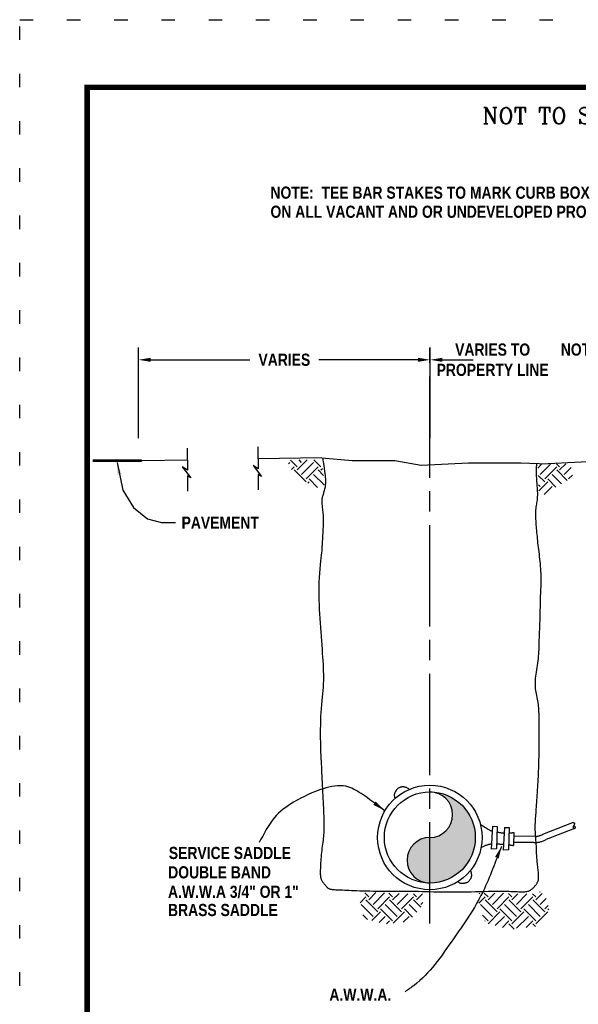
# Model space of a CAD drawing. Extents: x 0 to 8.5, y -11 to 0.
# Tile 143 of 144: x 0 to 4.1, y -7.3 to 0. Entities that reach past the tile are written whole.
import ezdxf

# ---------------------------------------------------------------- set-up
doc = ezdxf.new("R2010")
doc.units = 0
doc.header["$MEASUREMENT"] = 0
for name, pattern in [('DOT2', [0.125, 0, -0.125]), ('ODOTCENTER', [1, 0.75, -0.05, 0.15, -0.05]), ('PHANTOM2', [1.25, 0.625, -0.125, 0.125, -0.125, 0.125, -0.125])]:
    doc.linetypes.add(name, pattern=pattern)
doc.layers.get('0').update_dxf_attribs({"linetype": 'CONTINUOUS'})
doc.layers.get('DEFPOINTS').update_dxf_attribs({"linetype": 'CONTINUOUS'})
for name, color, linetype in [('BORDER', 252, 'CONTINUOUS'), ('CORPORATION-STOP', 40, 'CONTINUOUS'), ('DETAILS', 2, 'CONTINUOUS'), ('DIMENSIONS', 9, 'CONTINUOUS'), ('EARTH', 42, 'CONTINUOUS'), ('HIGHWAY', 9, 'CONTINUOUS'), ('PIPE-THREE-QUARTER', 40, 'PHANTOM2'), ('PIPE8', 160, 'PHANTOM2'), ('TEXT', 7, 'CONTINUOUS')]:
    doc.layers.add(name, color=color, linetype=linetype)
doc.styles.add('STYLE3', font='romanc.shx')
doc.styles.add('TECHNICAL', font='techb___.ttf')
doc.dimstyles.get("Standard").update_dxf_attribs({"dimtxt": 0.18, "dimasz": 0.18, "dimexe": 0.18, "dimexo": 0.0625, "dimgap": 0.09, "dimtad": 0, "dimtih": 1, "dimtoh": 1, "dimdec": 4, "dimzin": 0, "dimdsep": 46, "dimtxsty": 'Standard', "dimcen": 0.09, "dimadec": 0, "dimazin": 0, "dimtfac": 1, "dimtdec": 4, "dimtofl": 0, "dimtmove": 0, "dimatfit": 3, "dimfxl": 1, "dimtolj": 1, "dimtzin": 0, "dimarcsym": 0})

# ---------------------------------------------------------------- blocks, each defined once
blk = doc.blocks.new('*X1')
at = {"color": 0}
for p, q in [((2.055, 7.6898), (2.0057, 7.7392)), ((2.055, 7.6677), (2.1293, 7.7419)), ((2.0882, 7.7229), (2.0692, 7.7419)), ((2.2318, 7.6898), (2.1785, 7.7431)), ((4.7067, 7.6898), (4.6563, 7.7402)), ((4.7067, 7.6677), (4.7891, 7.7501)), ((4.7398, 7.7229), (4.7171, 7.7457)), ((4.8835, 7.6898), (4.8225, 7.7508)), ((4.9123, 7.7273), (4.8874, 7.7522)), ((5.0602, 7.6677), (5.1411, 7.7486)), ((5.0934, 7.7229), (5.0669, 7.7494)), ((5.237, 7.6898), (5.1806, 7.7462)), ((5.237, 7.6677), (5.2988, 7.7295)), ((5.2702, 7.7229), (5.251, 7.7421)), ((1.9908, 7.7139), (1.9998, 7.7229)), ((2.0144, 7.6712), (2.0329, 7.6898)), ((2.1213, 7.5793), (2.0329, 7.6677)), ((2.0882, 7.6345), (2.1766, 7.7229)), ((2.1213, 7.6014), (2.2097, 7.6898)), ((2.2496, 7.6278), (2.2097, 7.6677)), ((2.2318, 7.6677), (2.2428, 7.6787)), ((3.837, 7.6819), (3.8655, 7.7104)), ((3.8559, 7.6345), (3.9328, 7.7114)), ((3.8891, 7.6014), (3.9775, 7.6898)), ((3.9996, 7.6898), (3.9772, 7.7121)), ((4.0552, 7.59), (3.9775, 7.6677)), ((3.9996, 7.6677), (4.0442, 7.7123)), ((4.0327, 7.6345), (4.0847, 7.6865)), ((4.6509, 7.7224), (4.6514, 7.7229)), ((4.6566, 7.6618), (4.6846, 7.6898)), ((4.773, 7.5793), (4.6846, 7.6677)), ((4.7398, 7.6345), (4.8282, 7.7229)), ((4.773, 7.6014), (4.8614, 7.6898)), ((4.9092, 7.6199), (4.8614, 7.6677)), ((4.8835, 7.6677), (4.9114, 7.6956)), ((5.0602, 7.6898), (5.0416, 7.7084)), ((5.1265, 7.5793), (5.0416, 7.6642)), ((5.0934, 7.6345), (5.1818, 7.7229)), ((5.1265, 7.6014), (5.2149, 7.6898)), ((5.2549, 7.6277), (5.2149, 7.6677)), ((2.135, 7.5709), (2.1434, 7.5793)), ((2.2058, 7.539), (2.1434, 7.6014)), ((2.2545, 7.5566), (2.1766, 7.6345)), ((3.8891, 7.5793), (3.8409, 7.6275)), ((3.8459, 7.514), (3.9112, 7.5793)), ((3.9722, 7.5404), (3.9112, 7.6014)), ((4.0144, 7.5645), (3.9443, 7.6345)), ((4.0659, 7.6014), (4.0937, 7.6293)), ((4.7537, 7.5379), (4.7951, 7.5793)), ((4.8795, 7.517), (4.7951, 7.6014)), ((4.9073, 7.5555), (4.8282, 7.6345)), ((5.0848, 7.5548), (5.0416, 7.598)), ((5.1353, 7.566), (5.1486, 7.5793)), ((5.1746, 7.5754), (5.1486, 7.6014)), ((5.2267, 7.5896), (5.1818, 7.6345)), ((3.8559, 7.5462), (3.844, 7.5581)), ((3.8841, 7.486), (3.9443, 7.5462)), ((4.8051, 7.523), (4.8282, 7.5462)), ((4.8589, 7.5106), (4.8614, 7.513))]:
    blk.add_line(p, q, dxfattribs=at)
blk = doc.blocks.new('*X2')
at = {"color": 0}
for p, q in [((2.5854, 4.5078), (2.5558, 4.5374)), ((2.5854, 4.4857), (2.6392, 4.5396)), ((2.6185, 4.4526), (2.7032, 4.5373)), ((2.7621, 4.5078), (2.7338, 4.5362)), ((2.7621, 4.4857), (2.81, 4.5336)), ((2.7953, 4.4526), (2.8741, 4.5314)), ((2.9389, 4.5078), (2.9162, 4.5305)), ((2.9389, 4.4857), (2.9837, 4.5305)), ((3.4045, 4.5314), (3.4094, 4.5364)), ((3.4692, 4.5078), (3.4407, 4.5364)), ((3.4692, 4.4857), (3.5199, 4.5364)), ((3.5024, 4.4526), (3.5848, 4.535)), ((3.646, 4.5078), (3.6203, 4.5335)), ((3.646, 4.4857), (3.6909, 4.5306)), ((3.6792, 4.4526), (3.7571, 4.5305)), ((3.8228, 4.5078), (3.7996, 4.531)), ((3.8228, 4.4857), (3.8703, 4.5332)), ((3.8559, 4.541), (3.852, 4.5449)), ((2.521, 4.4655), (2.5633, 4.5078)), ((2.6185, 4.3642), (2.5301, 4.4526)), ((2.6517, 4.3973), (2.5633, 4.4857)), ((2.6517, 4.4194), (2.74, 4.5078)), ((2.7953, 4.3642), (2.7069, 4.4526)), ((2.8284, 4.3973), (2.74, 4.4857)), ((2.8284, 4.4194), (2.9168, 4.5078)), ((2.9411, 4.3952), (2.8837, 4.4526)), ((2.9715, 4.431), (2.9168, 4.4857)), ((2.9721, 4.4526), (2.986, 4.4665)), ((3.4001, 4.4607), (3.4471, 4.5078)), ((3.5024, 4.3642), (3.414, 4.4526)), ((3.5355, 4.3973), (3.4471, 4.4857)), ((3.5355, 4.4194), (3.6239, 4.5078)), ((3.6792, 4.3642), (3.5908, 4.4526)), ((3.7123, 4.3973), (3.6239, 4.4857)), ((3.7123, 4.4194), (3.8007, 4.5078)), ((3.8559, 4.3642), (3.7676, 4.4526)), ((3.8891, 4.3973), (3.8007, 4.4857)), ((3.8559, 4.4526), (3.8997, 4.4964)), ((3.8891, 4.4194), (3.9148, 4.4451)), ((2.5756, 4.3408), (2.5413, 4.3751)), ((2.6089, 4.3325), (2.6737, 4.3973)), ((2.7621, 4.331), (2.6737, 4.4194)), ((2.766, 4.3128), (2.8505, 4.3973)), ((2.9106, 4.3593), (2.8505, 4.4194)), ((3.4692, 4.331), (3.4273, 4.373)), ((3.4692, 4.3089), (3.5576, 4.3973)), ((3.646, 4.331), (3.5576, 4.4194)), ((3.646, 4.3089), (3.7344, 4.3973)), ((3.8228, 4.331), (3.7344, 4.4194)), ((3.8228, 4.3089), (3.9112, 4.3973)), ((3.9189, 4.4117), (3.9112, 4.4194)), ((2.6619, 4.3192), (2.7069, 4.3642)), ((2.7167, 4.3077), (2.74, 4.331)), ((2.84, 4.3205), (2.8837, 4.3642)), ((3.4452, 4.3291), (3.4471, 4.331)), ((3.522, 4.2954), (3.5908, 4.3642)), ((3.5751, 4.2822), (3.6239, 4.331)), ((3.6637, 4.2691), (3.6239, 4.3089)), ((3.6792, 4.2758), (3.7676, 4.3642)), ((3.7505, 4.2808), (3.8007, 4.331)), ((3.8195, 4.2901), (3.8007, 4.3089))]:
    blk.add_line(p, q, dxfattribs=at)
blk = doc.blocks.new('*D4')
at = {"layer": 'DEFPOINTS', "color": 0, "transparency": 16777216}
for p in [(3.0406, -2.517), (0.8804, -3.1277), (3.0406, -3.1277)]:
    blk.add_point(p, dxfattribs=at)
at = {"layer": 'DIMENSIONS', "color": 0, "lineweight": -2, "transparency": 16777216}
for p, q in [((0.8804, -3.0965), (0.8804, -2.427)), ((3.0406, -3.0965), (3.0406, -2.427)), ((0.9704, -2.517), (1.7056, -2.517)), ((2.9506, -2.517), (2.2154, -2.517))]:
    blk.add_line(p, q, dxfattribs=at)
at = {"layer": 'DIMENSIONS', "color": 0, "transparency": 16777216}
for points in [[(0.9704, -2.502), (0.9704, -2.532), (0.8804, -2.517)], [(2.9506, -2.502), (2.9506, -2.532), (3.0406, -2.517)]]:
    blk.add_solid(points, dxfattribs=at)
at = {"layer": 'DIMENSIONS', "color": 7, "transparency": 16777216, "insert": (1.9605, -2.517), "char_height": 0.09, "attachment_point": 5, "style": 'TECHNICAL'}
blk.add_mtext('\\A1;VARIES', dxfattribs=at)
blk = doc.blocks.new('*D5')
at = {"layer": 'DEFPOINTS', "color": 0, "transparency": 16777216}
for p in [(4.9755, -2.517), (3.0406, -3.0965), (4.9755, -3.0965)]:
    blk.add_point(p, dxfattribs=at)
at = {"layer": 'DIMENSIONS', "color": 0, "lineweight": -2, "transparency": 16777216}
for p, q in [((3.0406, -3.0652), (3.0406, -2.427)), ((4.9755, -3.0652), (4.9755, -2.427)), ((3.1306, -2.517), (3.3594, -2.517)), ((4.8855, -2.517), (4.6567, -2.517))]:
    blk.add_line(p, q, dxfattribs=at)
at = {"layer": 'DIMENSIONS', "color": 0, "transparency": 16777216}
for points in [[(3.1306, -2.502), (3.1306, -2.532), (3.0406, -2.517)], [(4.8855, -2.502), (4.8855, -2.532), (4.9755, -2.517)]]:
    blk.add_solid(points, dxfattribs=at)
at = {"layer": 'DIMENSIONS', "color": 7, "transparency": 16777216, "insert": (4.0081, -2.517), "char_height": 0.09, "attachment_point": 5, "style": 'TECHNICAL'}
blk.add_mtext("\\A1;VARIES TO \\PPROPERTY LINE\\NNOT TO EXCEED 50'", dxfattribs=at)

msp = doc.modelspace()

# ---------------------------------------------------------------- hatches: boundary and pattern name
at = {"layer": 'DETAILS'}
h = msp.add_hatch(color=7, dxfattribs=at)
h.dxf.hatch_style = 1
h.paths.add_polyline_path([(3.37495, -6.05209, 0.4142136), (3.03801, -5.71515, -1), (3.03801, -6.05209), (3.03801, -6.38903, 0.4142136)])
h.paths.add_polyline_path([(3.03801, -6.05209, 1), (3.03801, -6.38903)])

# ---------------------------------------------------------------- linework, layer by layer
at = {"layer": 'BORDER', "color": 7, "const_width": 0.04}
msp.add_lwpolyline([(0.5, -10.5), (0.5, -0.5), (8, -0.5), (8, -10.5)], close=True, dxfattribs=at)
at = {"layer": 'CORPORATION-STOP', "color": 7}
for points in [[(3.41631, -5.95615), (3.44606, -5.97515), (3.45498, -5.98095), (3.46247, -5.98587), (3.46875, -5.99001), (3.47408, -5.99346), (3.47869, -5.99634), (3.48282, -5.99872), (3.48672, -6.00071), (3.49058, -6.0024), (3.49444, -6.00383), (3.49829, -6.00504), (3.49968, -6.0054)], [(3.50154, -5.96925), (3.53778, -5.96978), (3.53209, -6.13626), (3.49146, -6.1376)], [(3.50154, -5.96925), (3.49287, -6.13748)], [(3.53634, -6.01194), (3.53648, -6.01196), (3.54024, -6.01256), (3.54399, -6.01316), (3.54772, -6.01378), (3.55145, -6.0144), (3.55517, -6.01503), (3.55886, -6.01566), (3.56254, -6.01627), (3.56619, -6.01686), (3.56982, -6.01742), (3.57342, -6.01795), (3.57698, -6.01843), (3.5805, -6.01887), (3.58398, -6.01925), (3.58741, -6.01958), (3.58814, -6.01964)], [(3.59033, -5.97702), (3.62658, -5.97755), (3.62088, -6.14403), (3.58025, -6.14537)], [(3.59033, -5.97702), (3.58166, -6.14525)], [(3.62514, -6.01956), (3.62838, -6.01923), (3.63194, -6.01882), (3.63566, -6.01835), (3.63952, -6.01782), (3.64349, -6.01723), (3.64755, -6.01657), (3.65167, -6.01586), (3.65584, -6.01507), (3.66002, -6.01422)], [(3.66002, -6.01422), (3.65751, -6.11167)], [(3.41853, -6.12653), (3.44358, -6.11452), (3.44876, -6.11215), (3.45352, -6.1101), (3.45791, -6.10832), (3.46196, -6.10679), (3.46571, -6.10547), (3.46922, -6.10433), (3.47251, -6.10333), (3.47563, -6.10246), (3.4786, -6.10169), (3.48141, -6.10104), (3.48407, -6.10049), (3.48661, -6.10005), (3.48901, -6.09971), (3.4913, -6.09947), (3.49347, -6.09934), (3.49484, -6.09931)], [(3.53332, -6.10024), (3.53576, -6.1002), (3.53875, -6.10016), (3.54182, -6.10014), (3.54498, -6.10015), (3.54826, -6.1002), (3.55166, -6.1003), (3.5552, -6.10045), (3.55887, -6.10067), (3.56266, -6.10094), (3.5665, -6.10125), (3.57037, -6.10158), (3.57422, -6.10193), (3.578, -6.10228), (3.58168, -6.10261), (3.58385, -6.1028)], [(3.62217, -6.1064), (3.62412, -6.10666), (3.62729, -6.10708), (3.63053, -6.1075), (3.63383, -6.10791), (3.6372, -6.10831), (3.64057, -6.10872), (3.64389, -6.10913), (3.64709, -6.10956), (3.65012, -6.11002), (3.65291, -6.11052), (3.65539, -6.11106), (3.65751, -6.11167)]]:
    msp.add_lwpolyline(points, dxfattribs=at)
at = {"layer": 'DEFPOINTS', "color": 7, "linetype": 'DOT2', "ltscale": 2}
msp.add_lwpolyline([(0, -11), (0, 0), (8.5, 0), (8.5, -11)], close=True, dxfattribs=at)
at = {"layer": 'DETAILS', "color": 7}
for radius in [0.38649, 0.33694]:
    msp.add_circle((3.03801, -6.05209), radius, dxfattribs=at)
for centre, start, end in [((3.03801, -5.88362), 270, 90), ((3.03801, -6.22056), 90, 270)]:
    msp.add_arc(centre, 0.16847, start, end, dxfattribs=at)
at = {"layer": 'DIMENSIONS', "color": 7, "linetype": 'ODOTCENTER'}
msp.add_line((3.03801, -6.68979), (3.03801, -2.42876), dxfattribs=at)
at = {"layer": 'DIMENSIONS', "color": 7}
for p, q in [((1.24259, -3.25905), (1.24259, -3.17079)), ((1.76759, -3.24925), (1.76759, -3.16099)), ((1.24259, -3.25905), (1.24259, -3.3326)), ((1.76759, -3.24925), (1.76759, -3.3228)), ((1.20333, -3.30809), (1.26712, -3.39144)), ((1.24259, -3.3326), (1.20333, -3.30809)), ((1.72834, -3.29828), (1.79212, -3.38164)), ((1.76759, -3.3228), (1.72834, -3.29828)), ((1.24259, -3.37673), (1.24259, -3.48951)), ((1.26712, -3.39144), (1.24259, -3.37673)), ((1.79212, -3.38164), (1.76759, -3.36693)), ((1.76759, -3.36693), (1.76759, -3.4797))]:
    msp.add_line(p, q, dxfattribs=at)
at = {"layer": 'EARTH', "color": 7}
for p, q in [((1.24259, -3.25905), (0.90403, -3.26396)), ((2.23726, -3.24147), (1.76759, -3.24925)), ((2.23726, -3.24147), (2.46161, -3.26243)), ((2.46161, -3.26243), (2.77882, -3.26243)), ((2.77882, -3.26243), (2.97266, -3.29765)), ((4.77407, -3.24355), (3.91356, -3.28668)), ((2.97266, -3.29765), (3.32511, -3.28004)), ((3.32511, -3.28004), (3.7128, -3.28004)), ((3.7128, -3.28004), (3.91356, -3.28668))]:
    msp.add_line(p, q, dxfattribs=at)
msp.add_lwpolyline([(2.24316, -3.24203), (2.24833, -3.27284), (2.25262, -3.29944), (2.25612, -3.3223), (2.2589, -3.3419), (2.26105, -3.35873), (2.26265, -3.37326), (2.26379, -3.38597), (2.26455, -3.39735), (2.265, -3.40781), (2.26515, -3.41753), (2.26501, -3.42664), (2.26457, -3.43526), (2.26385, -3.4435), (2.26284, -3.45149), (2.26155, -3.45934), (2.25997, -3.46718), (2.25812, -3.4751), (2.25606, -3.48306), (2.25386, -3.49099), (2.25158, -3.49882), (2.24929, -3.50648), (2.24706, -3.51392), (2.24496, -3.52105), (2.24305, -3.52781), (2.24139, -3.53416), (2.24001, -3.54021), (2.2389, -3.54611), (2.23807, -3.55197), (2.23753, -3.55795), (2.23729, -3.56419), (2.23735, -3.57081), (2.23772, -3.57796), (2.23839, -3.58574), (2.23931, -3.59413), (2.24041, -3.60307), (2.24163, -3.61249), (2.24289, -3.62234), (2.24413, -3.63255), (2.24528, -3.64307), (2.24627, -3.65384), (2.24706, -3.66481), (2.24763, -3.67605), (2.24799, -3.68764), (2.24816, -3.69965), (2.24814, -3.71216), (2.24795, -3.72525), (2.24759, -3.739), (2.24707, -3.75349), (2.2464, -3.76874), (2.24563, -3.78448), (2.24478, -3.80038), (2.24389, -3.81613), (2.243, -3.83139), (2.24215, -3.84584), (2.24137, -3.85916), (2.24071, -3.87102), (2.24017, -3.88126), (2.23971, -3.89042), (2.23923, -3.89919), (2.23865, -3.90829), (2.23789, -3.91841), (2.23688, -3.93026), (2.23553, -3.94453), (2.23376, -3.96194), (2.23152, -3.98298), (2.22895, -4.00736), (2.22619, -4.03457), (2.22343, -4.06413), (2.22081, -4.09553), (2.2185, -4.12827), (2.21667, -4.16186), (2.21548, -4.1958), (2.21504, -4.22968), (2.21531, -4.26342), (2.21617, -4.29706), (2.21754, -4.3306), (2.21931, -4.36406), (2.22137, -4.39747), (2.22364, -4.43085), (2.22601, -4.4642), (2.22839, -4.49752), (2.23075, -4.53068), (2.23308, -4.5635), (2.23535, -4.59582), (2.23754, -4.62747), (2.23964, -4.65828), (2.24163, -4.68809), (2.24349, -4.71672), (2.24519, -4.74408), (2.24669, -4.7703), (2.24793, -4.79559), (2.24885, -4.82015), (2.2494, -4.84419), (2.24953, -4.86792), (2.24916, -4.89153), (2.24826, -4.91524), (2.24679, -4.93923), (2.24486, -4.96366), (2.24259, -4.98864), (2.24011, -5.0143), (2.23757, -5.04079), (2.23507, -5.06823), (2.23277, -5.09674), (2.23078, -5.12647), (2.22921, -5.15744), (2.22805, -5.1893), (2.22726, -5.22161), (2.2268, -5.25392), (2.22665, -5.28578), (2.22675, -5.31675), (2.22708, -5.34638), (2.2276, -5.37422), (2.22827, -5.39997), (2.22906, -5.42389), (2.22997, -5.44636), (2.23098, -5.46779), (2.23205, -5.48857), (2.23319, -5.50909), (2.23436, -5.52977), (2.23554, -5.55098), (2.23674, -5.57304), (2.23793, -5.59588), (2.23912, -5.61933), (2.24031, -5.64325), (2.2415, -5.66746), (2.2427, -5.69181), (2.24389, -5.71613), (2.24508, -5.74028), (2.24627, -5.76409), (2.24744, -5.78745), (2.24857, -5.81026), (2.24965, -5.83241), (2.25065, -5.85379), (2.25156, -5.8743), (2.25236, -5.89383), (2.25303, -5.91227), (2.25354, -5.92957), (2.2539, -5.94585), (2.25406, -5.96127), (2.25402, -5.976), (2.25376, -5.99021), (2.25325, -6.00406), (2.25248, -6.01773), (2.25144, -6.03138), (2.25011, -6.04516), (2.24853, -6.0591), (2.24677, -6.07323), (2.24488, -6.08757), (2.24292, -6.10212), (2.24093, -6.11692), (2.23899, -6.13198), (2.23713, -6.14732), (2.23542, -6.16293), (2.23386, -6.17869), (2.23244, -6.19444), (2.23117, -6.21005), (2.23006, -6.22536), (2.22909, -6.24023), (2.22827, -6.2545), (2.2276, -6.26802), (2.22708, -6.28068), (2.22673, -6.29246), (2.22656, -6.30339), (2.2266, -6.31348), (2.22687, -6.32275), (2.22737, -6.33123), (2.22814, -6.33891), (2.22919, -6.34584), (2.23053, -6.35204), (2.23214, -6.3576), (2.23402, -6.36265), (2.23614, -6.36728), (2.23848, -6.37162), (2.24103, -6.37577), (2.24377, -6.37984), (2.24667, -6.38396), (2.24972, -6.38819), (2.2529, -6.39252), (2.2562, -6.39688), (2.25958, -6.40123), (2.26304, -6.4055), (2.26656, -6.40964), (2.27011, -6.4136), (2.27369, -6.41731), (2.27728, -6.42073), (2.28101, -6.42386), (2.285, -6.42669), (2.28938, -6.42922), (2.29428, -6.43145), (2.29984, -6.43339), (2.30617, -6.43503), (2.31342, -6.43637), (2.32168, -6.43742), (2.33097, -6.43823), (2.34127, -6.43885), (2.35255, -6.43935), (2.36481, -6.43976), (2.37801, -6.44016), (2.39214, -6.4406), (2.40719, -6.44113), (2.42314, -6.4418), (2.44009, -6.44257), (2.45811, -6.44342), (2.47731, -6.44431), (2.49778, -6.4452), (2.5196, -6.44605), (2.54288, -6.44682), (2.5677, -6.44748), (2.59407, -6.44801), (2.62161, -6.4484), (2.64986, -6.44868), (2.67835, -6.44887), (2.70662, -6.44899), (2.7342, -6.44905), (2.76063, -6.44907), (2.78543, -6.44907), (2.80832, -6.44908), (2.82965, -6.4491), (2.84998, -6.44915), (2.86982, -6.44925), (2.88973, -6.44942), (2.91023, -6.44968), (2.93187, -6.45003), (2.95518, -6.45051), (2.98057, -6.4511), (3.00795, -6.45178), (3.03711, -6.4525), (3.06785, -6.4532), (3.09993, -6.45383), (3.13316, -6.45434), (3.16732, -6.45468), (3.20219, -6.45481), (3.23755, -6.45468), (3.27307, -6.45434), (3.30839, -6.45383), (3.34319, -6.4532), (3.3771, -6.4525), (3.40979, -6.45178), (3.4409, -6.4511), (3.4701, -6.45051), (3.49712, -6.45004), (3.52208, -6.4497), (3.54514, -6.44951), (3.56652, -6.44945), (3.58639, -6.44954), (3.60494, -6.44977), (3.62237, -6.45014), (3.63887, -6.45066), (3.65458, -6.45132), (3.66951, -6.45205), (3.68362, -6.45278), (3.69687, -6.45344), (3.70923, -6.45395), (3.72066, -6.45423), (3.73112, -6.45422), (3.74058, -6.45384), (3.74902, -6.45302), (3.75652, -6.4518), (3.76321, -6.45021), (3.76919, -6.44828), (3.77457, -6.44605), (3.77947, -6.44356), (3.78399, -6.44085), (3.78826, -6.43796), (3.79235, -6.43491), (3.7963, -6.43173), (3.8001, -6.42844), (3.80375, -6.42505), (3.80725, -6.42159), (3.81061, -6.41808), (3.81381, -6.41453), (3.81686, -6.41096), (3.81977, -6.40738), (3.82253, -6.40381), (3.82513, -6.40024), (3.82759, -6.39666), (3.8299, -6.39309), (3.83206, -6.38952), (3.83407, -6.38594), (3.83593, -6.38237), (3.83765, -6.37878), (3.83919, -6.37507), (3.84054, -6.37115), (3.8417, -6.36688), (3.84262, -6.36218), (3.84331, -6.35691), (3.84374, -6.35097), (3.84388, -6.34425), (3.84374, -6.33668), (3.84333, -6.32832), (3.84271, -6.3193), (3.84189, -6.30971), (3.84093, -6.29968), (3.83986, -6.28931), (3.83871, -6.27872), (3.83752, -6.26802), (3.83634, -6.2573), (3.83516, -6.24661), (3.83403, -6.23594), (3.83295, -6.22534), (3.83195, -6.21481), (3.83104, -6.20437), (3.83025, -6.19404), (3.82958, -6.18385), (3.82905, -6.17379), (3.82863, -6.16385), (3.82829, -6.15398), (3.82799, -6.14414), (3.82768, -6.13431), (3.82734, -6.12444), (3.82693, -6.1145), (3.8264, -6.10444), (3.82573, -6.09424), (3.82496, -6.08392), (3.82411, -6.07348), (3.82322, -6.06295), (3.82233, -6.05234), (3.82148, -6.04168), (3.82071, -6.03098), (3.82004, -6.02027), (3.81952, -6.00954), (3.81915, -5.9988), (3.81892, -5.98802), (3.81885, -5.97719), (3.81892, -5.96628), (3.81915, -5.95528), (3.81952, -5.94416), (3.82004, -5.93292), (3.82071, -5.92151), (3.82151, -5.90984), (3.82242, -5.8978), (3.82342, -5.88527), (3.8245, -5.87215), (3.82563, -5.85832), (3.8268, -5.84368), (3.82799, -5.8281), (3.82918, -5.81152), (3.83037, -5.79405), (3.83156, -5.77584), (3.83276, -5.75703), (3.83395, -5.73777), (3.83514, -5.71822), (3.83633, -5.69851), (3.83752, -5.67881), (3.83871, -5.65922), (3.83988, -5.6397), (3.84102, -5.62018), (3.84209, -5.60059), (3.8431, -5.58085), (3.84401, -5.56089), (3.8448, -5.54063), (3.84547, -5.51999), (3.84599, -5.49894), (3.84639, -5.47751), (3.84667, -5.45578), (3.84686, -5.43383), (3.84698, -5.41174), (3.84703, -5.38956), (3.84706, -5.36739), (3.84706, -5.34529), (3.84706, -5.32335), (3.84706, -5.30167), (3.84706, -5.28036), (3.84706, -5.25953), (3.84706, -5.2393), (3.84706, -5.21978), (3.84706, -5.20107), (3.84706, -5.1833), (3.84705, -5.16653), (3.84699, -5.15067), (3.84681, -5.13559), (3.84646, -5.12116), (3.8459, -5.10726), (3.84505, -5.09374), (3.84387, -5.08049), (3.84229, -5.06736), (3.8403, -5.05426), (3.83797, -5.04118), (3.83542, -5.02814), (3.83276, -5.01515), (3.83009, -5.00224), (3.82754, -4.98942), (3.82521, -4.97671), (3.82322, -4.96413), (3.82166, -4.95168), (3.82054, -4.93927), (3.81987, -4.92678), (3.81964, -4.9141), (3.81987, -4.90113), (3.82054, -4.88775), (3.82166, -4.87385), (3.82322, -4.85931), (3.82521, -4.84407), (3.82754, -4.82822), (3.83009, -4.81188), (3.83276, -4.79519), (3.83542, -4.77828), (3.83797, -4.76127), (3.8403, -4.7443), (3.84229, -4.72749), (3.84387, -4.71094), (3.84507, -4.69454), (3.84598, -4.67814), (3.84666, -4.66159), (3.8472, -4.64474), (3.84766, -4.62744), (3.84812, -4.60955), (3.84865, -4.59091), (3.84931, -4.57144), (3.85009, -4.55126), (3.85094, -4.53056), (3.85183, -4.50952), (3.85272, -4.48833), (3.85357, -4.46718), (3.85434, -4.44626), (3.85501, -4.42574), (3.85553, -4.40578), (3.85595, -4.38639), (3.85629, -4.36751), (3.8566, -4.34911), (3.8569, -4.33117), (3.85724, -4.31363), (3.85766, -4.29646), (3.85818, -4.27963), (3.85885, -4.26309), (3.8596, -4.24677), (3.86039, -4.23061), (3.86116, -4.21452), (3.86186, -4.19842), (3.86243, -4.18226), (3.86281, -4.16594), (3.86295, -4.1494), (3.86281, -4.13258), (3.86238, -4.1155), (3.8617, -4.0982), (3.86077, -4.08071), (3.85962, -4.06307), (3.85826, -4.04533), (3.85672, -4.0275), (3.85501, -4.00964), (3.85315, -3.99178), (3.85118, -3.97398), (3.84914, -3.95629), (3.84706, -3.93877), (3.84498, -3.92147), (3.84294, -3.90445), (3.84097, -3.88776), (3.83911, -3.87147), (3.8374, -3.8556), (3.83581, -3.84013), (3.83434, -3.82499), (3.83295, -3.81013), (3.83165, -3.79549), (3.8304, -3.78102), (3.82918, -3.76666), (3.82799, -3.75236), (3.82681, -3.73807), (3.82568, -3.72384), (3.82466, -3.70973), (3.82382, -3.69578), (3.82319, -3.68205), (3.82285, -3.66861), (3.82284, -3.65549), (3.82322, -3.64277), (3.82402, -3.63049), (3.82518, -3.61863), (3.8266, -3.60718), (3.82819, -3.59612), (3.82985, -3.58543), (3.83149, -3.5751), (3.83302, -3.5651), (3.83435, -3.55542), (3.83539, -3.54603), (3.83616, -3.53686), (3.83666, -3.52784), (3.83693, -3.5189), (3.83697, -3.50995), (3.8368, -3.50093), (3.83645, -3.49176), (3.83593, -3.48237), (3.83527, -3.47268), (3.83449, -3.46265), (3.83364, -3.45223), (3.83276, -3.44137), (3.83187, -3.43003), (3.83102, -3.41816), (3.83024, -3.40571), (3.82958, -3.39264), (3.82906, -3.37894), (3.8287, -3.36481), (3.8285, -3.35047), (3.82848, -3.33617), (3.82864, -3.32213), (3.82899, -3.30858), (3.82954, -3.29577), (3.83031, -3.28392)], dxfattribs=at)
at = {"layer": 'HIGHWAY', "color": 7, "const_width": 0.02007}
msp.add_lwpolyline([(0.90403, -3.26396), (0.54069, -3.26396)], dxfattribs=at)
at = {"layer": 'PIPE-THREE-QUARTER', "color": 7}
for p, q in [((4.09975, -5.94199), (3.87295, -6.03013)), ((3.82153, -6.04521), (3.65928, -6.04289)), ((4.10948, -5.98665), (3.90062, -6.06781)), ((3.80874, -6.09018), (3.65812, -6.08802))]:
    msp.add_line(p, q, dxfattribs=at)
for points in [[(4.09975, -5.94199), (4.1016, -5.94232), (4.1031, -5.94262), (4.10429, -5.94288), (4.10522, -5.94313), (4.10593, -5.94334), (4.10647, -5.94354), (4.10688, -5.94372), (4.1072, -5.94388), (4.10748, -5.94404), (4.10771, -5.94419), (4.10792, -5.94433), (4.1081, -5.94447), (4.10825, -5.94461), (4.10839, -5.94476), (4.10851, -5.94491), (4.10862, -5.94507), (4.10873, -5.94525), (4.10882, -5.94544), (4.10892, -5.94563), (4.109, -5.94584), (4.10908, -5.94605), (4.10915, -5.94628), (4.10921, -5.9465), (4.10927, -5.94673), (4.10931, -5.94697), (4.10935, -5.94721), (4.10937, -5.94746), (4.10939, -5.94771), (4.1094, -5.94797), (4.10941, -5.94824), (4.10941, -5.94853), (4.1094, -5.94882), (4.10939, -5.94912), (4.10937, -5.94944), (4.10934, -5.94976), (4.10931, -5.95008), (4.10927, -5.95039), (4.10923, -5.9507), (4.10918, -5.951), (4.10912, -5.95129), (4.10906, -5.95156), (4.10899, -5.95181), (4.10891, -5.95206), (4.10883, -5.95231), (4.10875, -5.95257), (4.10867, -5.95284), (4.10858, -5.95313), (4.1085, -5.95344), (4.10841, -5.95378), (4.10833, -5.95415), (4.10824, -5.95455), (4.10814, -5.95496), (4.10804, -5.95538), (4.10792, -5.95582), (4.10778, -5.95626), (4.10763, -5.9567), (4.10745, -5.95715), (4.10726, -5.95758), (4.10705, -5.95802), (4.10684, -5.95844), (4.10662, -5.95886), (4.10641, -5.95926), (4.1062, -5.95966), (4.106, -5.96003), (4.10581, -5.9604), (4.10564, -5.96074), (4.10548, -5.96107), (4.10533, -5.96139), (4.10519, -5.96169), (4.10506, -5.96198), (4.10494, -5.96225), (4.10482, -5.96251), (4.10471, -5.96276), (4.10461, -5.963), (4.1045, -5.96323), (4.1044, -5.96345), (4.10429, -5.96367), (4.10418, -5.96389), (4.10407, -5.9641), (4.10395, -5.96432), (4.10382, -5.96454), (4.10368, -5.96476), (4.10353, -5.96498), (4.10338, -5.96521), (4.10323, -5.96544), (4.10307, -5.96567), (4.1029, -5.9659), (4.10274, -5.96613), (4.10258, -5.96637), (4.10242, -5.96661), (4.10225, -5.96685), (4.10208, -5.96712), (4.10192, -5.96741), (4.10175, -5.96772), (4.10157, -5.96807), (4.10139, -5.96846), (4.10121, -5.96888), (4.10103, -5.96935), (4.10085, -5.96985), (4.10068, -5.97038), (4.10051, -5.97093), (4.10036, -5.9715), (4.10022, -5.97208), (4.10011, -5.97267), (4.10001, -5.97326), (4.09993, -5.97385), (4.09987, -5.97443), (4.09982, -5.975), (4.09978, -5.97556), (4.09975, -5.9761), (4.09972, -5.97661), (4.09969, -5.9771), (4.09966, -5.97756), (4.09964, -5.97799), (4.09962, -5.97839), (4.09961, -5.97878), (4.09961, -5.97914), (4.09963, -5.97948), (4.09967, -5.9798), (4.09974, -5.98012), (4.09983, -5.98042), (4.09994, -5.98071), (4.10008, -5.981), (4.10023, -5.98128), (4.1004, -5.98155), (4.10057, -5.98182), (4.10076, -5.98208), (4.10094, -5.98235), (4.10113, -5.98261), (4.10132, -5.98287), (4.10151, -5.98313), (4.1017, -5.98339), (4.10189, -5.98364), (4.10209, -5.98388), (4.10229, -5.98411), (4.1025, -5.98433), (4.10271, -5.98454), (4.10293, -5.98473), (4.10316, -5.98492), (4.1034, -5.98509), (4.10365, -5.98525), (4.10392, -5.98541), (4.1042, -5.98555), (4.10449, -5.98569), (4.10481, -5.98582), (4.10514, -5.98594), (4.10549, -5.98606), (4.10585, -5.98616), (4.10623, -5.98626), (4.10662, -5.98634), (4.10702, -5.98642), (4.10743, -5.98648), (4.10785, -5.98653), (4.10827, -5.98657), (4.10866, -5.9866), (4.10902, -5.98662), (4.10932, -5.98664), (4.10956, -5.98664), (4.10972, -5.98665), (4.10977, -5.98665)], [(4.10452, -5.96319), (4.10513, -5.96376), (4.10566, -5.96428), (4.10611, -5.96476), (4.1065, -5.96519), (4.10685, -5.96559), (4.10715, -5.96595), (4.10743, -5.96628), (4.10769, -5.96657), (4.10795, -5.96684), (4.10819, -5.96708), (4.10843, -5.9673), (4.10866, -5.96752), (4.10888, -5.96772), (4.10908, -5.96793), (4.10928, -5.96814), (4.10946, -5.96836), (4.10962, -5.96859), (4.10978, -5.96885), (4.10993, -5.96911), (4.11008, -5.96939), (4.11024, -5.96969), (4.11041, -5.97), (4.11059, -5.97032), (4.1108, -5.97065), (4.11102, -5.97099), (4.11127, -5.97134), (4.11153, -5.9717), (4.1118, -5.97207), (4.11207, -5.97244), (4.11234, -5.97282), (4.11259, -5.97319), (4.11283, -5.97357), (4.11305, -5.97394), (4.11325, -5.97431), (4.11342, -5.97466), (4.11358, -5.97499), (4.11372, -5.9753), (4.11383, -5.97558), (4.11393, -5.97583), (4.11401, -5.97603), (4.11408, -5.97619), (4.11412, -5.97632), (4.11416, -5.97643), (4.11419, -5.97652), (4.11421, -5.97662), (4.11422, -5.97673), (4.11424, -5.97687), (4.11426, -5.97704), (4.11428, -5.97726), (4.1143, -5.97752), (4.11432, -5.97781), (4.11434, -5.97813), (4.11436, -5.97848), (4.11436, -5.97884), (4.11436, -5.97921), (4.11434, -5.97958), (4.1143, -5.97994), (4.11426, -5.9803), (4.1142, -5.98064), (4.11414, -5.98096), (4.11407, -5.98126), (4.114, -5.98153), (4.11394, -5.98176), (4.11389, -5.98196), (4.11385, -5.98211), (4.11381, -5.98224), (4.11378, -5.98234), (4.11373, -5.98243), (4.11368, -5.98253), (4.11361, -5.98264), (4.11351, -5.98278), (4.11338, -5.98295), (4.11322, -5.98317), (4.11302, -5.98343), (4.1128, -5.98372), (4.11255, -5.98403), (4.11229, -5.98436), (4.11201, -5.98469), (4.11171, -5.98501), (4.11141, -5.98532), (4.11111, -5.9856), (4.11082, -5.98586), (4.11054, -5.98609), (4.11029, -5.98628), (4.11008, -5.98644), (4.10991, -5.98655), (4.10981, -5.98663), (4.10977, -5.98665)]]:
    msp.add_lwpolyline(points, dxfattribs=at)
for centre, radius, start, end in [((3.78961, -5.84118), 0.20651, 278.891633, 293.799509), ((3.80756, -5.88541), 0.20477, 270.331641, 297.031099)]:
    msp.add_arc(centre, radius, start, end, dxfattribs=at)
at = {"layer": 'PIPE8', "color": 7}
for points in [[(2.88611, -5.69627), (2.88184, -5.69305), (2.87711, -5.68989), (2.87259, -5.68723), (2.86826, -5.68502), (2.8641, -5.6832), (2.86009, -5.68171), (2.85622, -5.68049), (2.85245, -5.67948), (2.84878, -5.67869), (2.84517, -5.67811), (2.84159, -5.67777), (2.83802, -5.67765), (2.83443, -5.67778), (2.83079, -5.67816), (2.82708, -5.6788), (2.82328, -5.67969), (2.81944, -5.68082), (2.81562, -5.68217), (2.81186, -5.68373), (2.80824, -5.68546), (2.8048, -5.68735), (2.80161, -5.68939), (2.79873, -5.69154), (2.79618, -5.69379), (2.79395, -5.69612), (2.79199, -5.69851), (2.79025, -5.70094), (2.78867, -5.70341), (2.78723, -5.70588), (2.78586, -5.70834), (2.78452, -5.71077), (2.78318, -5.71317), (2.78185, -5.71555), (2.78055, -5.71794), (2.77931, -5.72036), (2.77816, -5.72285), (2.77711, -5.72542), (2.7762, -5.72812), (2.77545, -5.73096), (2.77489, -5.73398), (2.77457, -5.73726), (2.77455, -5.7409), (2.7749, -5.74499), (2.77565, -5.74961), (2.77689, -5.75486), (2.77865, -5.76083), (2.77885, -5.76139)], [(3.33879, -6.29699), (3.3407, -6.30198), (3.34244, -6.3074), (3.34374, -6.31248), (3.34467, -6.31725), (3.34527, -6.32175), (3.3456, -6.32601), (3.34571, -6.33008), (3.34564, -6.33397), (3.34539, -6.33772), (3.34494, -6.34135), (3.34428, -6.34488), (3.34341, -6.34835), (3.34229, -6.35176), (3.34092, -6.35515), (3.33929, -6.35855), (3.33739, -6.36195), (3.33524, -6.36533), (3.33288, -6.36863), (3.33035, -6.37181), (3.32768, -6.37481), (3.32492, -6.37759), (3.32208, -6.3801), (3.31922, -6.38228), (3.31635, -6.3841), (3.3135, -6.3856), (3.31066, -6.38683), (3.30784, -6.38784), (3.30504, -6.38867), (3.30226, -6.38938), (3.29952, -6.39001), (3.29681, -6.39062), (3.29414, -6.39125), (3.29148, -6.39188), (3.28883, -6.39247), (3.28616, -6.39299), (3.28345, -6.39341), (3.28068, -6.39371), (3.27784, -6.39384), (3.27491, -6.39377), (3.27185, -6.39348), (3.2686, -6.39288), (3.2651, -6.39189), (3.26127, -6.39043), (3.25704, -6.38843), (3.25233, -6.3858), (3.24708, -6.38245), (3.24312, -6.37966)]]:
    msp.add_lwpolyline(points, dxfattribs=at)

# ---------------------------------------------------------------- block references
at = {"layer": 'EARTH', "color": 7}
for name in ['*X1', '*X2']:
    msp.add_blockref(name, (0, -11), dxfattribs=at)

# ---------------------------------------------------------------- texts
at = {"layer": 'TEXT', "color": 7}
for s, height, style, p in [('NOT TO SCALE', 0.1203954, 'STYLE3', (3.42705, -0.77069)), ('NOTE:  TEE BAR STAKES TO MARK CURB BOX', 0.09, 'TECHNICAL', (1.85746, -1.32489)), ('ON ALL VACANT AND OR UNDEVELOPED PROPERTY.', 0.09, 'TECHNICAL', (1.85746, -1.46613)), ('SERVICE SADDLE', 0.09, 'TECHNICAL', (1.10471, -6.21151)), ('DOUBLE BAND', 0.09, 'TECHNICAL', (1.10002, -6.35479)), ('A.W.W.A 3/4" OR 1"', 0.09, 'TECHNICAL', (1.09864, -6.49888)), ('BRASS SADDLE', 0.09, 'TECHNICAL', (1.09864, -6.6337)), ('A.W.W.A.', 0.09, 'TECHNICAL', (2.29394, -7.26078))]:
    msp.add_text(s, height=height, dxfattribs=dict(at, style=style)).set_placement(p)
at = {"layer": 'TEXT', "color": 7, "insert": (1.19911, -3.67699), "char_height": 0.09, "attachment_point": 1, "style": 'TECHNICAL'}
msp.add_mtext('PAVEMENT', dxfattribs=at)

# ---------------------------------------------------------------- dimensions: what is measured, and where the dimension line sits
at = {"layer": 'DIMENSIONS', "color": 7}
for base, p1, p2, text, picture, middle in [((4.97548, -2.51698), (3.04063, -3.09648), (4.97548, -3.09648), "VARIES TO \\PPROPERTY LINE\\NNOT TO EXCEED 50'", '*D5', (4.00805, -2.51698)), ((3.04063, -2.51698), (0.88036, -3.12773), (3.04063, -3.12773), 'VARIES', '*D4', (1.96049, -2.51698))]:
    dim = msp.add_linear_dim(base=base, p1=p1, p2=p2, text=text, dimstyle='Standard', override={"dimscale": 0.5, "dimtxsty": 'TECHNICAL', "dimclrt": 7}, dxfattribs=at)
    dim.commit()
    dim.dimension.update_dxf_attribs({"geometry": picture, "text_midpoint": middle})

# ---------------------------------------------------------------- leaders
at = {"layer": 'DIMENSIONS', "color": 7, "annotation_type": 0, "has_hookline": 1, "hookline_direction": 0, "text_width": 0.63526}
msp.add_leader([(0.72094, -3.27584), (0.76299, -3.48275), (0.84386, -3.60883), (0.94737, -3.69289), (1.05088, -3.72199), (1.15411, -3.72199)], dimstyle='Standard', override={"dimscale": 0.5}, dxfattribs=at)
at = {"layer": 'DIMENSIONS', "color": 7, "path_type": 1}
for points in [[(2.70088, -5.85133), (2.52849, -5.72657), (2.41555, -5.67311), (2.24911, -5.69093), (2.02917, -5.79192), (1.88651, -5.9048), (1.77357, -6.08897)], [(3.56874, -6.11868), (3.43202, -6.45137), (3.2953, -6.68307), (3.21208, -6.80189), (3.07536, -6.992), (2.92081, -7.14646), (2.85543, -7.19399)]]:
    msp.add_leader(points, dimstyle='Standard', override={"dimscale": 0.5}, dxfattribs=at)

doc.saveas('drawing.dxf')
